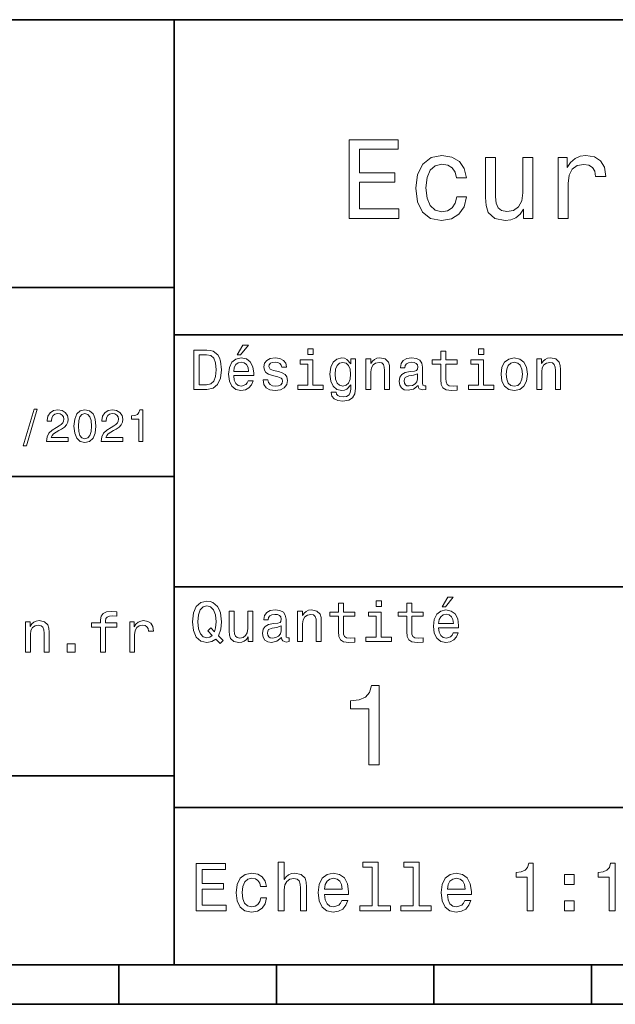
# Model space of a CAD drawing. Extents: x 0 to 297, y 0 to 210.
# Tile 4 of 8: x 152 to 190, y 8 to 70. Entities that reach past the tile are written whole.
import ezdxf

# ---------------------------------------------------------------- set-up
doc = ezdxf.new("R2010")
doc.units = 0

msp = doc.modelspace()

# ---------------------------------------------------------------- linework, layer by layer
at = {"color": 7, "lineweight": 35}
for p, q in [((97, 70), (287, 70)), ((162, 10), (162, 70)), ((97, 53), (162, 53)), ((162, 50), (287, 50)), ((97, 41), (162, 41)), ((162, 34), (287, 34)), ((97, 22), (162, 22)), ((162, 20), (287, 20)), ((10, 10), (287, 10)), ((97, 10), (287, 10)), ((98.5, 7.5), (198.5, 7.5))]:
    msp.add_line(p, q, dxfattribs=at)
at = {"color": 7, "lineweight": 35, "ltscale": 0.0625}
for p, q in [((158.5, 10), (158.5, 7.5)), ((168.5, 10), (168.5, 7.5)), ((178.5, 10), (178.5, 7.5)), ((188.5, 10), (188.5, 7.5))]:
    msp.add_line(p, q, dxfattribs=at)
at = {"color": 7, "lineweight": 13}
for points in [[(173.109512, 57.381123), (176.279541, 57.381123), (176.279541, 57.986309), (173.772339, 57.986309), (173.772339, 59.679394), (176.005768, 59.679394), (176.005768, 60.277374), (173.772339, 60.277374), (173.772339, 61.775936), (176.221893, 61.775936), (176.221893, 62.381123), (173.109512, 62.381123)], [(179.932281, 59.967579), (180.559082, 59.967579), (180.429398, 60.543945), (180.119598, 60.997837), (179.636887, 61.278816), (179.010086, 61.386887), (178.318436, 61.242794), (177.792511, 60.839336), (177.46109, 60.183716), (177.345825, 59.304752), (177.453888, 58.432995), (177.778091, 57.78458), (178.289627, 57.381123), (178.988464, 57.244236), (179.608063, 57.352303), (180.090775, 57.6549), (180.42218, 58.130402), (180.566284, 58.764408), (179.96109, 58.764408), (179.853027, 58.36095), (179.651291, 58.058357), (179.363113, 57.871037), (179.010086, 57.8134), (178.570602, 57.907059), (178.253601, 58.195244), (178.059082, 58.663544), (177.994232, 59.326366), (178.059082, 59.974781), (178.260803, 60.443081), (178.585007, 60.731266), (179.010086, 60.83213), (179.38472, 60.767288), (179.66571, 60.601585), (179.853027, 60.327808)], [(184.788177, 61.25), (184.154175, 61.25), (184.154175, 59.016571), (184.082123, 58.497837), (183.873199, 58.123196), (183.548996, 57.892651), (183.123917, 57.820602), (182.785294, 57.878242), (182.569168, 58.051151), (182.446686, 58.346542), (182.417862, 58.764408), (182.417862, 61.25), (181.783859, 61.25), (181.783859, 58.706772), (181.805481, 58.195244), (181.942368, 57.770172), (182.360229, 57.381123), (183.030258, 57.244236), (183.390488, 57.294666), (183.700287, 57.424351), (183.966858, 57.647694), (184.182999, 57.971901), (184.182999, 57.381123), (184.788177, 57.381123)], [(186.380402, 57.381123), (187.014404, 57.381123), (187.014404, 59.592937), (187.079254, 60.12608), (187.273773, 60.507923), (187.590775, 60.738472), (188.015854, 60.817722), (188.332855, 60.767288), (188.570602, 60.623199), (188.714691, 60.378242), (188.765121, 60.046829), (189.406342, 60.046829), (189.319885, 60.630402), (189.082123, 61.048271), (188.685883, 61.30043), (188.145538, 61.386887), (187.778091, 61.32925), (187.46109, 61.185158), (187.180115, 60.940201), (186.956772, 60.608788), (186.956772, 61.25), (186.380402, 61.25)], [(164.080688, 49.030979), (163.248566, 49.030979), (163.248566, 46.530979), (164.080688, 46.530979), (164.473343, 46.610229), (164.765137, 46.851585), (164.945251, 47.244236), (165.010086, 47.780979), (164.952454, 48.328529), (164.880402, 48.544666), (164.779541, 48.717579), (164.487747, 48.951729), (164.296829, 49.009365)], [(166.004318, 48.728386), (166.216858, 48.728386), (166.717575, 49.340778), (166.364548, 49.340778)], [(170.824203, 49.117435), (170.489197, 49.117435), (170.489197, 48.757202), (170.824203, 48.757202)], [(178.943802, 48.130402), (178.943802, 47.161381), (178.965424, 46.84798), (179.066284, 46.631844), (179.268005, 46.505764), (179.610229, 46.462536), (179.984863, 46.480545), (179.984863, 46.754322), (179.71109, 46.732708), (179.46254, 46.761528), (179.329254, 46.851585), (179.271606, 47.00288), (179.260803, 47.215416), (179.260803, 48.130402), (179.984863, 48.130402), (179.984863, 48.400574), (179.260803, 48.400574), (179.260803, 48.966137), (178.943802, 48.966137), (178.943802, 48.400574), (178.396255, 48.400574), (178.396255, 48.130402)], [(181.667145, 49.117435), (181.332138, 49.117435), (181.332138, 48.757202), (181.667145, 48.757202)], [(164.055481, 48.731987), (164.329254, 48.677952), (164.516571, 48.512245), (164.628235, 48.216858), (164.664261, 47.780979), (164.624634, 47.359509), (164.51297, 47.064121), (164.322052, 46.887608), (164.055481, 46.829971), (163.583572, 46.829971), (163.583572, 48.731987)], [(165.784576, 47.406338), (167.052597, 47.406338), (167.056198, 47.554035), (166.998566, 47.9683), (166.840057, 48.278099), (166.587891, 48.465416), (166.252884, 48.533859), (165.925079, 48.461815), (165.672913, 48.260086), (165.510803, 47.932278), (165.453171, 47.5), (165.507202, 47.056915), (165.669312, 46.732708), (165.917862, 46.530979), (166.242081, 46.462536), (166.523056, 46.509365), (166.753601, 46.631844), (166.922913, 46.826366), (167.020172, 47.085735), (166.706772, 47.085735), (166.641937, 46.941643), (166.548264, 46.833572), (166.281708, 46.747116), (166.07637, 46.786743), (165.921463, 46.912823), (165.820602, 47.118156), (165.784576, 47.395531)], [(165.784576, 47.672909), (165.824203, 47.921471), (165.921463, 48.105186), (166.069168, 48.216858), (166.263687, 48.256485), (166.454605, 48.216858), (166.60231, 48.105186), (166.692368, 47.921471), (166.724777, 47.672909)], [(168.623199, 47.658501), (168.317001, 47.730545), (168.090057, 47.8134), (168.014404, 47.982708), (168.036026, 48.101585), (168.111664, 48.188038), (168.234146, 48.242073), (168.41066, 48.263687), (168.579971, 48.242073), (168.713257, 48.177231), (168.799713, 48.079971), (168.835739, 47.950287), (169.145538, 47.950287), (169.145538, 47.957493), (169.091492, 48.191643), (168.943802, 48.375359), (168.713257, 48.490635), (168.41066, 48.533859), (168.104462, 48.490635), (167.881119, 48.371758), (167.740631, 48.195244), (167.697403, 47.971901), (167.729828, 47.755764), (167.830688, 47.604465), (167.996399, 47.496399), (168.237747, 47.42075), (168.590775, 47.334293), (168.806915, 47.244236), (168.864548, 47.172188), (168.886169, 47.064121), (168.853745, 46.930836), (168.767288, 46.829971), (168.626801, 46.765129), (168.439484, 46.743515), (168.241348, 46.765129), (168.09726, 46.840778), (168, 46.963257), (167.960373, 47.132565), (167.654175, 47.132565), (167.704605, 46.844379), (167.85231, 46.635445), (168.086456, 46.509365), (168.41066, 46.462536), (168.749283, 46.509365), (168.997833, 46.635445), (169.149139, 46.837173), (169.203171, 47.100143), (169.163544, 47.327087), (169.05188, 47.481987), (168.868149, 47.582851)], [(170.8134, 46.79755), (170.8134, 48.400574), (169.999283, 48.400574), (169.999283, 48.130402), (170.496399, 48.130402), (170.496399, 46.79755), (169.847977, 46.79755), (169.847977, 46.530979), (171.469025, 46.530979), (171.469025, 46.79755)], [(173.518738, 46.617435), (173.518738, 48.465416), (173.216141, 48.465416), (173.216141, 48.152016), (172.967575, 48.4366), (172.816284, 48.508644), (172.646973, 48.533859), (172.340775, 48.461815), (172.103027, 48.260086), (171.94812, 47.935879), (171.894089, 47.5), (171.94812, 47.060516), (172.103027, 46.736309), (172.340775, 46.530979), (172.646973, 46.462536), (172.819885, 46.487751), (172.963974, 46.552593), (173.216141, 46.826366), (173.216141, 46.552593), (173.187317, 46.336456), (173.108063, 46.181557), (172.956772, 46.091499), (172.729828, 46.059078), (172.531708, 46.080692), (172.391205, 46.134727), (172.30835, 46.228386), (172.283142, 46.354465), (171.976944, 46.354465), (171.976944, 46.340057), (172.023773, 46.109509), (172.167862, 45.9366), (172.398407, 45.824928), (172.711823, 45.785301), (173.086456, 45.839336), (173.335022, 45.990635), (173.47551, 46.253601)], [(172.221909, 47.5), (172.254318, 47.820606), (172.351593, 48.058357), (172.502884, 48.198845), (172.704605, 48.249279), (172.917145, 48.198845), (173.075653, 48.058357), (173.172913, 47.820606), (173.208939, 47.5), (173.172913, 47.172188), (173.075653, 46.938038), (172.917145, 46.793949), (172.704605, 46.747116), (172.502884, 46.793949), (172.351593, 46.938038), (172.254318, 47.175793)], [(174.181549, 46.530979), (174.498566, 46.530979), (174.498566, 47.647694), (174.530975, 47.903458), (174.635452, 48.090778), (174.797546, 48.206051), (175.013687, 48.249279), (175.1866, 48.213257), (175.294662, 48.115993), (175.348709, 47.953888), (175.366714, 47.737751), (175.366714, 46.530979), (175.683716, 46.530979), (175.683716, 47.802593), (175.669312, 48.058357), (175.604462, 48.270893), (175.391937, 48.465416), (175.060516, 48.533859), (174.876801, 48.508644), (174.721909, 48.440201), (174.588623, 48.324928), (174.484146, 48.170029), (174.484146, 48.465416), (174.181549, 48.465416)], [(177.499283, 46.783142), (177.499283, 46.772335), (177.517288, 46.649857), (177.57132, 46.5634), (177.798264, 46.494957), (177.974777, 46.523773), (177.974777, 46.76873), (177.899139, 46.757923), (177.798264, 46.804756), (177.780258, 46.948845), (177.780258, 47.950287), (177.73703, 48.206051), (177.610947, 48.386166), (177.391205, 48.494236), (177.081406, 48.533859), (176.778824, 48.490635), (176.555481, 48.368156), (176.414978, 48.177231), (176.368149, 47.925072), (176.368149, 47.903458), (176.65274, 47.903458), (176.677948, 48.054756), (176.757202, 48.162823), (176.886887, 48.227665), (177.070602, 48.25288), (177.247116, 48.234871), (177.373199, 48.180836), (177.448853, 48.087173), (177.47406, 47.957493), (177.459656, 47.806194), (177.402023, 47.730545), (177.257919, 47.694523), (176.987747, 47.665707), (176.677948, 47.600864), (176.458206, 47.485592), (176.328537, 47.305473), (176.28891, 47.038906), (176.324921, 46.801151), (176.4366, 46.624638), (176.616714, 46.512966), (176.86528, 46.473343), (177.200287, 46.548992)], [(181.656342, 46.79755), (181.656342, 48.400574), (180.842224, 48.400574), (180.842224, 48.130402), (181.33934, 48.130402), (181.33934, 46.79755), (180.690918, 46.79755), (180.690918, 46.530979), (182.311966, 46.530979), (182.311966, 46.79755)], [(182.762253, 47.496399), (182.819885, 47.056915), (182.985596, 46.732708), (183.248566, 46.530979), (183.601593, 46.462536), (183.951004, 46.530979), (184.213974, 46.729107), (184.379684, 47.053314), (184.440918, 47.496399), (184.379684, 47.935879), (184.213974, 48.263687), (183.951004, 48.461815), (183.601593, 48.533859), (183.248566, 48.461815), (182.985596, 48.260086), (182.819885, 47.935879)], [(183.086456, 47.5), (183.118881, 47.824207), (183.219742, 48.058357), (183.381851, 48.20245), (183.601593, 48.25288), (183.817719, 48.20245), (183.979828, 48.061958), (184.080688, 47.824207), (184.116714, 47.5), (184.080688, 47.172188), (183.979828, 46.934437), (183.817719, 46.790344), (183.601593, 46.743515), (183.381851, 46.790344), (183.219742, 46.934437), (183.118881, 47.172188)], [(185.024506, 46.530979), (185.341492, 46.530979), (185.341492, 47.647694), (185.373917, 47.903458), (185.478394, 48.090778), (185.640488, 48.206051), (185.856628, 48.249279), (186.029541, 48.213257), (186.137604, 48.115993), (186.19165, 47.953888), (186.209656, 47.737751), (186.209656, 46.530979), (186.526657, 46.530979), (186.526657, 47.802593), (186.512253, 48.058357), (186.447403, 48.270893), (186.234879, 48.465416), (185.903458, 48.533859), (185.719742, 48.508644), (185.56485, 48.440201), (185.431564, 48.324928), (185.327087, 48.170029), (185.327087, 48.465416), (185.024506, 48.465416)], [(177.463257, 47.208214), (177.420029, 47.020893), (177.304749, 46.876801), (177.131851, 46.783142), (176.919312, 46.750721), (176.782425, 46.76873), (176.68515, 46.826366), (176.623917, 46.927231), (176.605911, 47.067722), (176.620316, 47.193802), (176.677948, 47.283859), (176.908508, 47.384727), (177.200287, 47.427952), (177.463257, 47.514408)], [(152.417877, 42.956772), (152.616714, 42.956772), (153.314133, 45.279541), (153.112396, 45.279541)], [(153.899139, 43.224785), (155.273773, 43.224785), (155.273773, 43.472622), (154.187317, 43.472622), (154.247849, 43.60807), (154.351593, 43.720463), (154.671478, 43.925072), (154.841507, 44.011528), (155.031708, 44.135448), (155.167145, 44.279541), (155.244965, 44.44957), (155.273773, 44.642651), (155.224792, 44.884727), (155.08934, 45.074928), (154.881851, 45.195965), (154.613831, 45.239193), (154.337173, 45.190201), (154.126801, 45.054756), (153.991364, 44.838619), (153.945251, 44.553314), (153.945251, 44.51297), (154.207504, 44.51297), (154.207504, 44.536022), (154.233429, 44.731991), (154.311249, 44.876083), (154.435165, 44.9683), (154.599426, 45), (154.766571, 44.971184), (154.890488, 44.899136), (154.971191, 44.786743), (155, 44.645535), (154.979828, 44.51297), (154.925079, 44.400578), (154.832855, 44.302593), (154.706055, 44.216141), (154.536026, 44.12392), (154.253601, 43.945248), (154.054764, 43.755043), (153.9366, 43.524498), (153.899139, 43.233429)], [(155.642654, 44.201729), (155.685883, 43.749279), (155.821335, 43.426514), (156.037476, 43.230549), (156.337173, 43.167149), (156.634003, 43.230549), (156.850143, 43.426514), (156.982712, 43.749279), (157.028824, 44.201729), (156.982712, 44.651299), (156.927963, 44.829971), (156.850143, 44.976948), (156.634003, 45.172913), (156.337173, 45.239193), (156.037476, 45.172913), (155.821335, 44.974064), (155.685883, 44.651299)], [(155.919312, 44.201729), (155.942368, 44.550434), (156.01442, 44.801155), (156.144104, 44.948128), (156.337173, 45), (156.527374, 44.948128), (156.657059, 44.801155), (156.729111, 44.550434), (156.752167, 44.201729), (156.729111, 43.850143), (156.657059, 43.599426), (156.527374, 43.45245), (156.337173, 43.403458), (156.144104, 43.45245), (156.01442, 43.599426), (155.942368, 43.850143)], [(157.368881, 43.224785), (158.743515, 43.224785), (158.743515, 43.472622), (157.657059, 43.472622), (157.71759, 43.60807), (157.821335, 43.720463), (158.14122, 43.925072), (158.311249, 44.011528), (158.50145, 44.135448), (158.636887, 44.279541), (158.714706, 44.44957), (158.743515, 44.642651), (158.694534, 44.884727), (158.559082, 45.074928), (158.351593, 45.195965), (158.083572, 45.239193), (157.806915, 45.190201), (157.596542, 45.054756), (157.461105, 44.838619), (157.414993, 44.553314), (157.414993, 44.51297), (157.677231, 44.51297), (157.677231, 44.536022), (157.703171, 44.731991), (157.780991, 44.876083), (157.904907, 44.9683), (158.069168, 45), (158.236313, 44.971184), (158.360229, 44.899136), (158.440918, 44.786743), (158.469742, 44.645535), (158.44957, 44.51297), (158.394821, 44.400578), (158.302597, 44.302593), (158.175797, 44.216141), (158.005768, 44.12392), (157.723343, 43.945248), (157.524506, 43.755043), (157.406342, 43.524498), (157.368881, 43.233429)], [(159.755051, 43.224785), (160.017288, 43.224785), (160.017288, 45.239193), (159.821335, 45.239193), (159.769455, 45.0634), (159.66571, 44.945248), (159.507202, 44.876083), (159.288193, 44.853027), (159.288193, 44.648415), (159.755051, 44.648415)], [(179.015854, 32.728386), (179.228394, 32.728386), (179.729111, 33.340778), (179.376083, 33.340778)], [(164.642654, 30.685879), (164.916428, 30.401297), (165.107346, 30.592218), (164.811966, 30.894812), (164.963257, 31.305475), (165.010086, 31.780979), (164.941635, 32.339336), (164.862396, 32.56628), (164.757919, 32.753601), (164.46254, 33.009365), (164.282425, 33.074207), (164.08429, 33.099422), (163.702454, 33.009365), (163.41066, 32.757202), (163.223343, 32.342937), (163.158508, 31.780979), (163.223343, 31.219019), (163.407059, 30.804754), (163.698853, 30.54899), (164.08429, 30.462536), (164.39769, 30.520172)], [(164.41571, 30.916426), (164.260803, 30.801151), (164.08429, 30.765129), (163.850143, 30.829971), (163.666428, 31.024494), (163.543945, 31.341497), (163.504318, 31.780979), (163.543945, 32.216858), (163.662827, 32.537464), (163.846542, 32.731987), (164.08429, 32.80043), (164.318451, 32.731987), (164.502167, 32.533859), (164.621033, 32.213257), (164.664261, 31.780979), (164.631851, 31.40634), (164.5634, 31.150576), (164.329254, 31.395533), (164.13472, 31.211815)], [(168.824921, 30.78314), (168.824921, 30.772333), (168.842941, 30.649855), (168.896973, 30.5634), (169.123917, 30.494957), (169.30043, 30.523775), (169.30043, 30.768732), (169.224777, 30.757925), (169.123917, 30.804754), (169.105911, 30.948847), (169.105911, 31.950287), (169.062683, 32.206051), (168.9366, 32.386166), (168.716858, 32.494236), (168.407059, 32.533859), (168.104462, 32.490635), (167.881119, 32.368156), (167.740631, 32.177231), (167.693802, 31.925072), (167.693802, 31.903458), (167.978394, 31.903458), (168.003601, 32.054756), (168.082855, 32.162823), (168.21254, 32.227665), (168.396255, 32.25288), (168.572769, 32.234871), (168.698853, 32.180836), (168.77449, 32.087173), (168.799713, 31.957493), (168.785309, 31.806194), (168.727661, 31.730547), (168.583572, 31.694523), (168.3134, 31.665705), (168.003601, 31.600864), (167.783859, 31.48559), (167.654175, 31.305475), (167.614548, 31.038904), (167.650574, 30.801151), (167.762253, 30.62464), (167.942368, 30.512968), (168.190918, 30.473343), (168.52594, 30.54899)], [(169.844376, 30.530979), (170.161377, 30.530979), (170.161377, 31.647694), (170.193802, 31.903458), (170.298279, 32.090778), (170.460373, 32.206051), (170.676514, 32.249279), (170.849426, 32.213257), (170.957489, 32.115993), (171.011536, 31.95389), (171.029541, 31.737751), (171.029541, 30.530979), (171.346542, 30.530979), (171.346542, 31.802593), (171.332138, 32.058357), (171.267288, 32.270893), (171.054749, 32.465416), (170.723343, 32.533859), (170.539627, 32.508644), (170.38472, 32.440201), (170.251434, 32.324928), (170.146973, 32.170029), (170.146973, 32.465416), (169.844376, 32.465416)], [(172.438034, 32.130402), (172.438034, 31.161383), (172.459656, 30.847982), (172.560516, 30.631844), (172.762253, 30.505762), (173.104462, 30.462536), (173.479111, 30.480547), (173.479111, 30.754322), (173.205338, 30.732708), (172.956772, 30.761526), (172.823486, 30.851583), (172.765854, 31.002882), (172.755035, 31.215418), (172.755035, 32.130402), (173.479111, 32.130402), (173.479111, 32.400574), (172.755035, 32.400574), (172.755035, 32.966137), (172.438034, 32.966137), (172.438034, 32.400574), (171.890488, 32.400574), (171.890488, 32.130402)], [(175.161377, 33.117435), (174.82637, 33.117435), (174.82637, 32.757202), (175.161377, 32.757202)], [(176.775223, 32.130402), (176.775223, 31.161383), (176.796829, 30.847982), (176.89769, 30.631844), (177.099426, 30.505762), (177.44165, 30.462536), (177.816284, 30.480547), (177.816284, 30.754322), (177.542511, 30.732708), (177.293945, 30.761526), (177.16066, 30.851583), (177.103027, 31.002882), (177.092224, 31.215418), (177.092224, 32.130402), (177.816284, 32.130402), (177.816284, 32.400574), (177.092224, 32.400574), (177.092224, 32.966137), (176.775223, 32.966137), (176.775223, 32.400574), (176.227661, 32.400574), (176.227661, 32.130402)], [(178.796112, 31.40634), (180.064117, 31.40634), (180.067719, 31.554033), (180.010086, 31.9683), (179.851593, 32.278099), (179.599426, 32.465416), (179.264404, 32.533859), (178.9366, 32.461815), (178.684433, 32.260086), (178.522339, 31.932276), (178.464691, 31.5), (178.518738, 31.056915), (178.680832, 30.732708), (178.929398, 30.530979), (179.253601, 30.462536), (179.534576, 30.509365), (179.765137, 30.631844), (179.934433, 30.826368), (180.031708, 31.085733), (179.718292, 31.085733), (179.653458, 30.941643), (179.559799, 30.833572), (179.293228, 30.747118), (179.087891, 30.786743), (178.932999, 30.912823), (178.832138, 31.118155), (178.796112, 31.395533)], [(157.329956, 31.449568), (157.329956, 29.850143), (157.646973, 29.850143), (157.646973, 31.449568), (158.367432, 31.449568), (158.367432, 31.71974), (157.646973, 31.71974), (157.646973, 31.838615), (157.67218, 31.982708), (157.755035, 32.079971), (157.895523, 32.137608), (158.09726, 32.159222), (158.367432, 32.144814), (158.367432, 32.418587), (158.025208, 32.4366), (157.715408, 32.404179), (157.499268, 32.306915), (157.369583, 32.137608), (157.329956, 31.896254), (157.329956, 31.71974), (156.75, 31.71974), (156.75, 31.449568)], [(166.998566, 32.465416), (166.681549, 32.465416), (166.681549, 31.348703), (166.645538, 31.089336), (166.541061, 30.902016), (166.378967, 30.786743), (166.166428, 30.750719), (165.997116, 30.779539), (165.889053, 30.865993), (165.827805, 31.013687), (165.8134, 31.222622), (165.8134, 32.465416), (165.496399, 32.465416), (165.496399, 31.193804), (165.507202, 30.93804), (165.575653, 30.725504), (165.784576, 30.530979), (166.119598, 30.462536), (166.299713, 30.487751), (166.454605, 30.552593), (166.587891, 30.664265), (166.695969, 30.826368), (166.695969, 30.530979), (166.998566, 30.530979)], [(175.150574, 30.79755), (175.150574, 32.400574), (174.336456, 32.400574), (174.336456, 32.130402), (174.833572, 32.130402), (174.833572, 30.79755), (174.185165, 30.79755), (174.185165, 30.530979), (175.806198, 30.530979), (175.806198, 30.79755)], [(178.796112, 31.672911), (178.835739, 31.921469), (178.932999, 32.105186), (179.080688, 32.216858), (179.275208, 32.256485), (179.466141, 32.216858), (179.613831, 32.105186), (179.703888, 31.921469), (179.736313, 31.672911)], [(152.553314, 29.850143), (152.870316, 29.850143), (152.870316, 30.966858), (152.90274, 31.222622), (153.007202, 31.409943), (153.169312, 31.525215), (153.385437, 31.568443), (153.55835, 31.532419), (153.666412, 31.435158), (153.720459, 31.273054), (153.738464, 31.056915), (153.738464, 29.850143), (154.055466, 29.850143), (154.055466, 31.121758), (154.041061, 31.377522), (153.976227, 31.590057), (153.763687, 31.784582), (153.432266, 31.853025), (153.24855, 31.827808), (153.093658, 31.759365), (152.960373, 31.644091), (152.855896, 31.489193), (152.855896, 31.784582), (152.553314, 31.784582)], [(159.177948, 29.850143), (159.494949, 29.850143), (159.494949, 30.956051), (159.527374, 31.222622), (159.624634, 31.413544), (159.783127, 31.528818), (159.995667, 31.568443), (160.154175, 31.543226), (160.273041, 31.47118), (160.345093, 31.348701), (160.3703, 31.182997), (160.690918, 31.182997), (160.64769, 31.474783), (160.528809, 31.683718), (160.330688, 31.809797), (160.060516, 31.853025), (159.876801, 31.824207), (159.718292, 31.752161), (159.577805, 31.629683), (159.466125, 31.463976), (159.466125, 31.784582), (159.177948, 31.784582)], [(168.78891, 31.208212), (168.745682, 31.020893), (168.630402, 30.876801), (168.457489, 30.78314), (168.244965, 30.750719), (168.108063, 30.768732), (168.010803, 30.826368), (167.94957, 30.927233), (167.931549, 31.067722), (167.945969, 31.193804), (168.003601, 31.283861), (168.234146, 31.384726), (168.52594, 31.427954), (168.78891, 31.514408)], [(155.219009, 29.850143), (155.716125, 29.850143), (155.716125, 30.386887), (155.219009, 30.386887)], [(174.370316, 22.700289), (175.025925, 22.700289), (175.025925, 27.736313), (174.536011, 27.736313), (174.406326, 27.296831), (174.146973, 27.001442), (173.750717, 26.828531), (173.203171, 26.770893), (173.203171, 26.259367), (174.370316, 26.259367)], [(163.393372, 13.428675), (165.295395, 13.428675), (165.295395, 13.791787), (163.791061, 13.791787), (163.791061, 14.807637), (165.131119, 14.807637), (165.131119, 15.166427), (163.791061, 15.166427), (163.791061, 16.065563), (165.260803, 16.065563), (165.260803, 16.428675), (163.393372, 16.428675)], [(168.610947, 13.428675), (168.991348, 13.428675), (168.991348, 14.768732), (169.030258, 15.075649), (169.155624, 15.300432), (169.350143, 15.438761), (169.609512, 15.490635), (169.817001, 15.447407), (169.946686, 15.330692), (170.011536, 15.136168), (170.033142, 14.876801), (170.033142, 13.428675), (170.413544, 13.428675), (170.413544, 14.954612), (170.396255, 15.261528), (170.318451, 15.516571), (170.0634, 15.75), (169.66571, 15.832133), (169.44957, 15.801874), (169.263687, 15.719741), (169.108063, 15.590058), (168.991348, 15.412825), (168.991348, 16.532421), (168.610947, 16.532421)], [(174.572052, 16.212536), (174.572052, 13.748559), (173.789627, 13.748559), (173.789627, 13.428675), (175.730545, 13.428675), (175.730545, 13.748559), (174.952454, 13.748559), (174.952454, 16.532421), (173.97551, 16.532421), (173.97551, 16.212536)], [(177.174347, 16.212536), (177.174347, 13.748559), (176.391937, 13.748559), (176.391937, 13.428675), (178.332855, 13.428675), (178.332855, 13.748559), (177.554749, 13.748559), (177.554749, 16.532421), (176.577805, 16.532421), (176.577805, 16.212536)], [(184.416412, 13.428675), (184.809784, 13.428675), (184.809784, 16.450289), (184.515839, 16.450289), (184.438034, 16.1866), (184.28241, 16.009367), (184.044662, 15.905621), (183.716125, 15.871038), (183.716125, 15.564121), (184.416412, 15.564121)], [(189.621033, 13.428675), (190.014404, 13.428675), (190.014404, 16.450289), (189.720459, 16.450289), (189.642639, 16.1866), (189.48703, 16.009367), (189.249268, 15.905621), (188.920746, 15.871038), (188.920746, 15.564121), (189.621033, 15.564121)], [(167.48703, 14.980548), (167.863113, 14.980548), (167.785309, 15.326369), (167.599426, 15.598703), (167.309799, 15.767292), (166.933716, 15.832133), (166.518738, 15.745678), (166.203171, 15.503603), (166.004318, 15.110231), (165.935165, 14.582853), (166, 14.059798), (166.194519, 13.67075), (166.501434, 13.428675), (166.920746, 13.346542), (167.292511, 13.411384), (167.582138, 13.592939), (167.780975, 13.878242), (167.867432, 14.258646), (167.504318, 14.258646), (167.439484, 14.016571), (167.318451, 13.835014), (167.145538, 13.722623), (166.933716, 13.688041), (166.670029, 13.744237), (166.479828, 13.917148), (166.363113, 14.198127), (166.324203, 14.595821), (166.363113, 14.984871), (166.484146, 15.26585), (166.67868, 15.438761), (166.933716, 15.49928), (167.158508, 15.460375), (167.327087, 15.360951), (167.439484, 15.196686)], [(171.546112, 14.479107), (173.067719, 14.479107), (173.072052, 14.656341), (173.002884, 15.153459), (172.812683, 15.525217), (172.510086, 15.75), (172.108063, 15.832133), (171.714691, 15.745678), (171.412109, 15.503603), (171.217575, 15.110231), (171.148422, 14.591499), (171.213257, 14.059798), (171.407776, 13.67075), (171.706055, 13.428675), (172.095108, 13.346542), (172.432281, 13.402739), (172.708939, 13.549712), (172.912109, 13.783141), (173.028824, 14.09438), (172.65274, 14.09438), (172.574936, 13.92147), (172.46254, 13.791787), (172.142654, 13.688041), (171.896255, 13.735591), (171.710373, 13.886888), (171.58934, 14.133286), (171.546112, 14.466139)], [(179.353027, 14.479107), (180.874634, 14.479107), (180.878967, 14.656341), (180.809799, 15.153459), (180.619598, 15.525217), (180.317001, 15.75), (179.914978, 15.832133), (179.521606, 15.745678), (179.219025, 15.503603), (179.02449, 15.110231), (178.955338, 14.591499), (179.020172, 14.059798), (179.214691, 13.67075), (179.51297, 13.428675), (179.902023, 13.346542), (180.239197, 13.402739), (180.515854, 13.549712), (180.719025, 13.783141), (180.835739, 14.09438), (180.459656, 14.09438), (180.381851, 13.92147), (180.269455, 13.791787), (179.94957, 13.688041), (179.703171, 13.735591), (179.517288, 13.886888), (179.396255, 14.133286), (179.353027, 14.466139)], [(186.798264, 15.105908), (187.394806, 15.105908), (187.394806, 15.75), (186.798264, 15.75)], [(171.546112, 14.798992), (171.593658, 15.097262), (171.710373, 15.317724), (171.887604, 15.45173), (172.121033, 15.49928), (172.350143, 15.45173), (172.527374, 15.317724), (172.635452, 15.097262), (172.674347, 14.798992)], [(179.353027, 14.798992), (179.400574, 15.097262), (179.517288, 15.317724), (179.694519, 15.45173), (179.927948, 15.49928), (180.157059, 15.45173), (180.33429, 15.317724), (180.442368, 15.097262), (180.481262, 14.798992)], [(186.798264, 13.428675), (187.394806, 13.428675), (187.394806, 14.072767), (186.798264, 14.072767)]]:
    msp.add_lwpolyline(points, close=True, dxfattribs=at)

doc.saveas('drawing.dxf')
